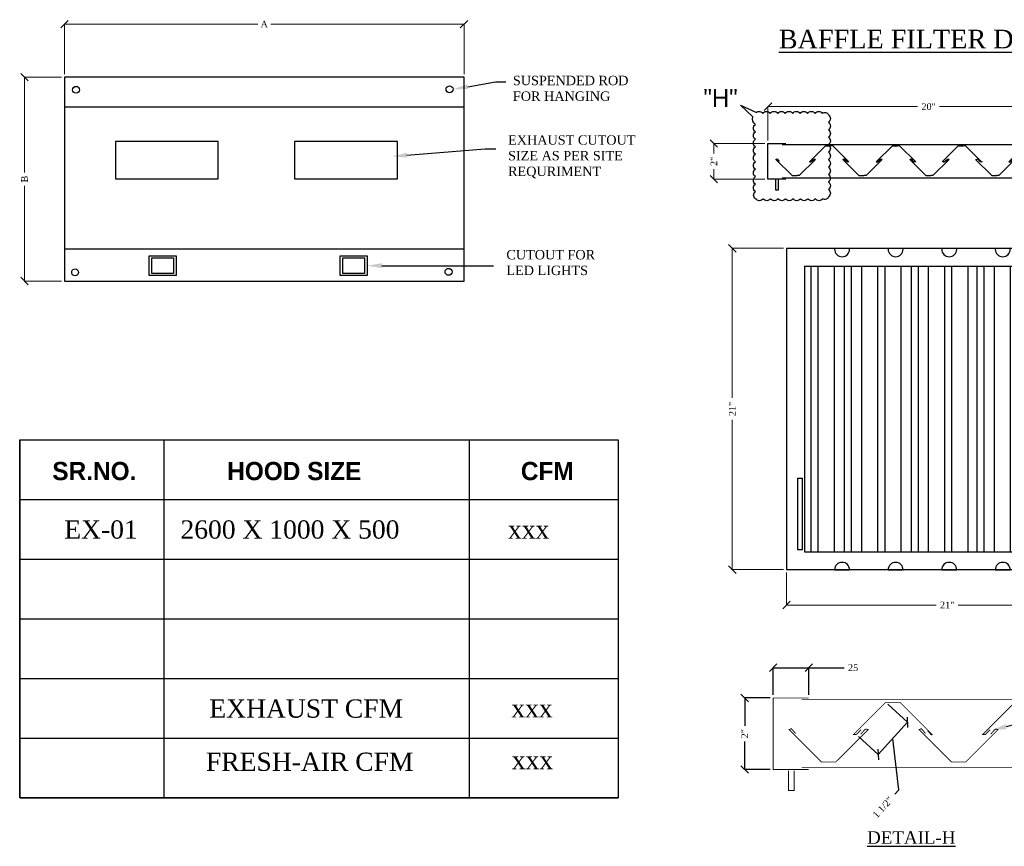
# Model space of a CAD drawing. Header units: millimetres. Extents: x 297264 to 416219, y -77299 to -23696.
# Tile 123 of 256: x 346469 to 353727, y -60080 to -53988. Entities that reach past the tile are written whole.
import ezdxf
from ezdxf import colors
from ezdxf.entities.mleader import LeaderData, LeaderLine
from ezdxf.math import Vec2, Vec3

# ---------------------------------------------------------------- set-up
doc = ezdxf.new("R2010")
doc.units = ezdxf.units.MM
doc.header["$LTSCALE"] = 2.5
doc.layers.add('CKD-Dimensions', color=7, linetype='Continuous', lineweight=0)
doc.layers.add('L10', color=7, linetype='Continuous', lineweight=30)
doc.layers.add('L8', color=1, linetype='Continuous')
doc.styles.add('CKD_Dimension Text', font='BOOKOSI.TTF')
doc.styles.get("Standard").update_dxf_attribs({"font": 'GOTHIC.TTF'})
doc.dimstyles.new('CKD-Dimensions', dxfattribs={"dimtxt": 45, "dimasz": 50, "dimexe": 0, "dimexo": 20, "dimgap": 20, "dimtad": 0, "dimdec": 0, "dimzin": 4, "dimdsep": 46, "dimtxsty": 'CKD_Dimension Text', "dimblk": 'OBLIQUE', "dimcen": 12, "dimclrd": 150, "dimclre": 150, "dimclrt": 7, "dimadec": 0, "dimazin": 2, "dimtfac": 1, "dimtdec": 0, "dimtofl": 0, "dimtmove": 1, "dimatfit": 2, "dimfxl": 1, "dimtfillclr": 7, "dimtolj": 1, "dimtzin": 0, "dimlwd": -1, "dimlwe": -1, "dimarcsym": 0})

# ---------------------------------------------------------------- blocks, each defined once
blk = doc.blocks.new('_Oblique')
at = {"color": 0, "linetype": 'ByBlock', "lineweight": -2}
blk.add_line((-0.5, -0.5), (0.5, 0.5), dxfattribs=at)
blk = doc.blocks.new('*D691')
at = {"layer": 'CKD-Dimensions', "color": 150, "ltscale": 4}
for p, q in [((-1871464.5, -1867939.4), (-1871464.5, -1867604)), ((-1871464.5, -1867604), (-1870169.1, -1867604)), ((-1868787, -1867604), (-1870082.3, -1867604)), ((-1868787, -1867939.4), (-1868787, -1867604))]:
    blk.add_line(p, q, dxfattribs=at)
at = {"layer": 'Defpoints', "color": 0}
for p in [(-1871464.5, -1867604), (-1871464.5, -1867959.4), (-1868787, -1867959.4)]:
    blk.add_point(p, dxfattribs=at)
at = {"layer": 'CKD-Dimensions', "color": 150, "linetype": 'ByBlock', "xscale": 50, "yscale": 50, "zscale": 50, "rotation": 180}
blk.add_blockref('_Oblique', (-1871464.5, -1867604), dxfattribs=at)
at = {"layer": 'CKD-Dimensions', "color": 150, "linetype": 'ByBlock', "xscale": 50, "yscale": 50, "zscale": 50}
blk.add_blockref('_Oblique', (-1868787, -1867604), dxfattribs=at)
at = {"layer": 'CKD-Dimensions', "color": 7, "insert": (-1870125.7, -1867604), "char_height": 45, "attachment_point": 5, "style": 'CKD_Dimension Text'}
blk.add_mtext('\\A1;A', dxfattribs=at)
blk = doc.blocks.new('*D692')
at = {"layer": 'CKD-Dimensions', "color": 150, "ltscale": 4}
for p, q in [((-1871484.5, -1867959.4), (-1871732, -1867959.4)), ((-1871732, -1867959.4), (-1871732, -1868598)), ((-1871732, -1869325.4), (-1871732, -1868686.9)), ((-1871484.5, -1869325.4), (-1871732, -1869325.4))]:
    blk.add_line(p, q, dxfattribs=at)
at = {"layer": 'Defpoints', "color": 0}
for p in [(-1871732, -1867959.4), (-1871464.5, -1867959.4), (-1871464.5, -1869325.4)]:
    blk.add_point(p, dxfattribs=at)
at = {"layer": 'CKD-Dimensions', "color": 150, "linetype": 'ByBlock', "xscale": 50, "yscale": 50, "zscale": 50}
for p, rotation in [((-1871732, -1867959.4), 90), ((-1871732, -1869325.4), 270)]:
    blk.add_blockref('_Oblique', p, dxfattribs=dict(at, rotation=rotation))
at = {"layer": 'CKD-Dimensions', "color": 7, "insert": (-1871732, -1868642.4), "char_height": 45, "attachment_point": 5, "rotation": 90, "style": 'CKD_Dimension Text'}
blk.add_mtext('\\A1;B', dxfattribs=at)
blk = doc.blocks.new('*D694')
at = {"layer": 'CKD-Dimensions', "color": 150, "ltscale": 4}
for p, q in [((-1870553.4, -1878020.9), (-1870553.4, -1878237.8)), ((-1868400.3, -1878020.9), (-1868400.3, -1878237.8)), ((-1870553.4, -1878237.8), (-1869550.3, -1878237.8)), ((-1868400.3, -1878237.8), (-1869403.4, -1878237.8))]:
    blk.add_line(p, q, dxfattribs=at)
at = {"layer": 'Defpoints', "color": 0}
for p in [(-1870553.4, -1878000.9), (-1868400.3, -1878000.9), (-1868400.3, -1878237.8)]:
    blk.add_point(p, dxfattribs=at)
at = {"layer": 'CKD-Dimensions', "color": 150, "linetype": 'ByBlock', "xscale": 50, "yscale": 50, "zscale": 50, "rotation": 180}
blk.add_blockref('_Oblique', (-1870553.4, -1878237.8), dxfattribs=at)
at = {"layer": 'CKD-Dimensions', "color": 150, "linetype": 'ByBlock', "xscale": 50, "yscale": 50, "zscale": 50}
blk.add_blockref('_Oblique', (-1868400.3, -1878237.8), dxfattribs=at)
at = {"layer": 'CKD-Dimensions', "color": 7, "insert": (-1869476.9, -1878237.8), "char_height": 45, "attachment_point": 5, "style": 'CKD_Dimension Text'}
blk.add_mtext('\\A1;21"', dxfattribs=at)
blk = doc.blocks.new('*D695')
at = {"layer": 'CKD-Dimensions', "color": 150, "ltscale": 4}
for p, q in [((-1870677.9, -1875125.9), (-1870677.9, -1874898.7)), ((-1870677.9, -1874898.7), (-1869674.8, -1874898.7)), ((-1868524.8, -1874898.7), (-1869527.9, -1874898.7)), ((-1868524.8, -1875125.9), (-1868524.8, -1874898.7))]:
    blk.add_line(p, q, dxfattribs=at)
at = {"layer": 'Defpoints', "color": 0}
for p in [(-1868524.8, -1874898.7), (-1870677.9, -1875145.9), (-1868524.8, -1875145.9)]:
    blk.add_point(p, dxfattribs=at)
at = {"layer": 'CKD-Dimensions', "color": 150, "linetype": 'ByBlock', "xscale": 50, "yscale": 50, "zscale": 50, "rotation": 180}
blk.add_blockref('_Oblique', (-1870677.9, -1874898.7), dxfattribs=at)
at = {"layer": 'CKD-Dimensions', "color": 150, "linetype": 'ByBlock', "xscale": 50, "yscale": 50, "zscale": 50}
blk.add_blockref('_Oblique', (-1868524.8, -1874898.7), dxfattribs=at)
at = {"layer": 'CKD-Dimensions', "color": 7, "insert": (-1869601.4, -1874898.7), "char_height": 45, "attachment_point": 5, "style": 'CKD_Dimension Text'}
blk.add_mtext('\\A1;20"', dxfattribs=at)
blk = doc.blocks.new('*D696')
at = {"layer": 'Defpoints', "color": 0}
for p in [(-1869888.7, -1878889.6), (-1870085.6, -1879104.6), (-1869939.1, -1879238.7)]:
    blk.add_point(p, dxfattribs=at)
at = {"layer": 'L8', "color": 150, "ltscale": 4}
for p, q in [((-1869873.9, -1878903.1), (-1869742.2, -1879023.7)), ((-1869742.2, -1879023.7), (-1869939.1, -1879238.7)), ((-1870070.8, -1879118.1), (-1869939.1, -1879238.7)), ((-1869800.1, -1879475.5), (-1869840.7, -1879131.2)), ((-1869827.1, -1879505), (-1869800.1, -1879475.5))]:
    blk.add_line(p, q, dxfattribs=at)
at = {"layer": 'L8', "color": 150, "linetype": 'ByBlock', "xscale": 50, "yscale": 50, "zscale": 50}
for p, rotation in [((-1869742.2, -1879023.7), 47.52557451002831), ((-1869939.1, -1879238.7), 227.5255745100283)]:
    blk.add_blockref('_Oblique', p, dxfattribs=dict(at, rotation=rotation))
at = {"layer": 'L8', "color": 7, "insert": (-1869908.2, -1879593.5), "char_height": 45, "attachment_point": 5, "rotation": 47.52557, "style": 'CKD_Dimension Text'}
blk.add_mtext('\\A1;1 1/2"', dxfattribs=at)
blk = doc.blocks.new('*D697')
at = {"layer": 'CKD-Dimensions', "color": 150, "ltscale": 4}
for p, q in [((-1870573.4, -1875847.7), (-1870916.7, -1875847.7)), ((-1870916.7, -1875847.7), (-1870916.7, -1876850.8)), ((-1870916.7, -1878000.9), (-1870916.7, -1876997.8)), ((-1870573.4, -1878000.9), (-1870916.7, -1878000.9))]:
    blk.add_line(p, q, dxfattribs=at)
at = {"layer": 'Defpoints', "color": 0}
for p in [(-1870553.4, -1875847.7), (-1870916.7, -1878000.9), (-1870553.4, -1878000.9)]:
    blk.add_point(p, dxfattribs=at)
at = {"layer": 'CKD-Dimensions', "color": 150, "linetype": 'ByBlock', "xscale": 50, "yscale": 50, "zscale": 50}
for p, rotation in [((-1870916.7, -1875847.7), 90), ((-1870916.7, -1878000.9), 270)]:
    blk.add_blockref('_Oblique', p, dxfattribs=dict(at, rotation=rotation))
at = {"layer": 'CKD-Dimensions', "color": 7, "insert": (-1870916.7, -1876924.3), "char_height": 45, "attachment_point": 5, "rotation": 90, "style": 'CKD_Dimension Text'}
blk.add_mtext('\\A1;21"', dxfattribs=at)
blk = doc.blocks.new('*D698')
at = {"layer": 'Defpoints', "color": 0}
for p in [(-1870404.2, -1878657.7), (-1870643.4, -1878860.7), (-1870404.2, -1878860.7)]:
    blk.add_point(p, dxfattribs=at)
at = {"layer": 'L8', "color": 150, "ltscale": 4}
for p, q in [((-1870643.4, -1878840.7), (-1870643.4, -1878657.7)), ((-1870643.4, -1878657.7), (-1870404.2, -1878657.7)), ((-1870404.2, -1878840.7), (-1870404.2, -1878657.7)), ((-1870404.2, -1878657.7), (-1870168.2, -1878657.7))]:
    blk.add_line(p, q, dxfattribs=at)
at = {"layer": 'L8', "color": 150, "linetype": 'ByBlock', "xscale": 50, "yscale": 50, "zscale": 50, "rotation": 180}
blk.add_blockref('_Oblique', (-1870643.4, -1878657.7), dxfattribs=at)
at = {"layer": 'L8', "color": 150, "linetype": 'ByBlock', "xscale": 50, "yscale": 50, "zscale": 50}
blk.add_blockref('_Oblique', (-1870404.2, -1878657.7), dxfattribs=at)
at = {"layer": 'L8', "color": 7, "insert": (-1870107.2, -1878657.7), "char_height": 45, "attachment_point": 5, "style": 'CKD_Dimension Text'}
blk.add_mtext('\\A1;25', dxfattribs=at)
blk = doc.blocks.new('*D699')
at = {"layer": 'Defpoints', "color": 0}
for p in [(-1870643.4, -1878860.7), (-1870833.6, -1879339.2), (-1870643.4, -1879339.2)]:
    blk.add_point(p, dxfattribs=at)
at = {"layer": 'L8', "color": 150, "ltscale": 4}
for p, q in [((-1870663.4, -1878860.7), (-1870833.6, -1878860.7)), ((-1870833.6, -1878860.7), (-1870833.6, -1879047)), ((-1870833.6, -1879339.2), (-1870833.6, -1879153)), ((-1870663.4, -1879339.2), (-1870833.6, -1879339.2))]:
    blk.add_line(p, q, dxfattribs=at)
at = {"layer": 'L8', "color": 150, "linetype": 'ByBlock', "xscale": 50, "yscale": 50, "zscale": 50}
for p, rotation in [((-1870833.6, -1878860.7), 90), ((-1870833.6, -1879339.2), 270)]:
    blk.add_blockref('_Oblique', p, dxfattribs=dict(at, rotation=rotation))
at = {"layer": 'L8', "color": 7, "insert": (-1870833.6, -1879100), "char_height": 45, "attachment_point": 5, "rotation": 90, "style": 'CKD_Dimension Text'}
blk.add_mtext('\\A1;2"', dxfattribs=at)
blk = doc.blocks.new('*D700')
at = {"layer": 'CKD-Dimensions', "color": 150, "ltscale": 4}
for p, q in [((-1870697.9, -1875145.9), (-1871040, -1875145.9)), ((-1871040, -1875145.9), (-1871040, -1875212.6)), ((-1871040, -1875385.2), (-1871040, -1875318.6)), ((-1870697.9, -1875385.2), (-1871040, -1875385.2))]:
    blk.add_line(p, q, dxfattribs=at)
at = {"layer": 'Defpoints', "color": 0}
for p in [(-1870677.9, -1875145.9), (-1871040, -1875385.2), (-1870677.9, -1875385.2)]:
    blk.add_point(p, dxfattribs=at)
at = {"layer": 'CKD-Dimensions', "color": 150, "linetype": 'ByBlock', "xscale": 50, "yscale": 50, "zscale": 50}
for p, rotation in [((-1871040, -1875145.9), 90), ((-1871040, -1875385.2), 270)]:
    blk.add_blockref('_Oblique', p, dxfattribs=dict(at, rotation=rotation))
at = {"layer": 'CKD-Dimensions', "color": 7, "insert": (-1871040, -1875265.6), "char_height": 45, "attachment_point": 5, "rotation": 90, "style": 'CKD_Dimension Text'}
blk.add_mtext('\\A1;2"', dxfattribs=at)
blk = doc.blocks.new('AS')
at = {"layer": 'L8', "color": 1, "lineweight": -2}
blk.add_line((-1871464.5, -1867959.4), (-1871464.5, -1869110.4), dxfattribs=at)
at = {"layer": 'L8', "color": 1, "lineweight": -3}
for points in [[(-1868787, -1867959.4), (-1871464.5, -1867959.4), (-1871464.5, -1869325.4), (-1868787, -1869325.4)], [(-1868787, -1867959.4), (-1871464.5, -1867959.4), (-1871464.5, -1869325.4), (-1868787, -1869325.4)], [(-1871464.5, -1869110.4), (-1868787, -1869110.4), (-1868787, -1868161), (-1871464.5, -1868161)], [(-1871122.4, -1868641.5), (-1870433.8, -1868641.5), (-1870433.8, -1868389.5), (-1871122.4, -1868389.5)], [(-1869922.1, -1868641.5), (-1869233.5, -1868641.5), (-1869233.5, -1868389.5), (-1869922.1, -1868389.5)]]:
    blk.add_lwpolyline(points, close=True, dxfattribs=at)
at = {"layer": 'L8', "color": 1, "lineweight": -2}
for points in [[(-1870897.7, -1869157.6), (-1870716.4, -1869157.6), (-1870716.4, -1869287.5), (-1870897.7, -1869287.5)], [(-1870879.8, -1869169.4), (-1870733.3, -1869169.4), (-1870733.3, -1869275.2), (-1870879.8, -1869275.2)], [(-1869618, -1869157.6), (-1869436.7, -1869157.6), (-1869436.7, -1869287.5), (-1869618, -1869287.5)], [(-1869600.1, -1869169.4), (-1869453.6, -1869169.4), (-1869453.6, -1869275.2), (-1869600.1, -1869275.2)]]:
    blk.add_lwpolyline(points, close=True, dxfattribs=at)
at = {"layer": 'L8', "color": 1, "lineweight": -3}
for centre, radius in [((-1871386.9, -1868044), 22.6), ((-1868884.2, -1868040.6), 23.4), ((-1871393.5, -1869267.2), 22.6), ((-1868890.8, -1869263.8), 23.4)]:
    blk.add_circle(centre, radius, dxfattribs=at)
at = {"layer": 'L8', "char_height": 63, "attachment_point": 7, "style": 'CKD_Dimension Text'}
for s, insert, width in [('{\\C0;SUSPENDED ROD \\PFOR HANGING}', (-1868459.7, -1868119.2), 892.06), ('{\\C0;EXHAUST CUTOUT SIZE AS PER SITE REQURIMENT }', (-1868491.9, -1868637.6), 892.06), ('{\\C0;CUTOUT FOR LED LIGHTS }', (-1868503.4, -1869286.4), 654.49)]:
    blk.add_mtext(s, dxfattribs=dict(at, insert=insert, width=width))
at = {"layer": 'CKD-Dimensions', "color": 6, "ltscale": 4}
dim = blk.add_linear_dim(base=(-1871464.5, -1867604), p1=(-1868787, -1867959.4), p2=(-1871464.5, -1867959.4), text='A', dimstyle='CKD-Dimensions', override={"dimpost": '\\X'}, dxfattribs=at)
dim.commit()
dim.dimension.update_dxf_attribs({"geometry": '*D691', "text_midpoint": (-1870125.7, -1867604)})
dim = blk.add_linear_dim(base=(-1871732, -1867959.4), p1=(-1871464.5, -1869325.4), p2=(-1871464.5, -1867959.4), angle=90, text='B', dimstyle='CKD-Dimensions', override={"dimpost": '\\X'}, dxfattribs=at)
dim.commit()
dim.dimension.update_dxf_attribs({"geometry": '*D692', "text_midpoint": (-1871732, -1868642.4)})
at = {"layer": 'L8', "color": 7, "ltscale": 4}
ml = blk.add_multileader_mtext('Standard', dxfattribs=at)
ml.set_content('', color=7)
ml.set_leader_properties(color=256)
ml.build(insert=Vec2(0, 0))
ml.multileader.update_dxf_attribs({"text_left_attachment_type": 2, "text_right_attachment_type": 2, "dogleg_length": 70, "arrow_head_size": 100})
ctx = ml.context
ctx.base_point, ctx.char_height, ctx.arrow_head_size, ctx.landing_gap_size, ctx.plane_origin = Vec3(-1868507, -1867990.6), 100, 100, 30, Vec3(-1868860.8, -1868040.6)
ctx.left_attachment, ctx.right_attachment = 2, 2
notes = []
notes.append((ctx, [(0, (1, 1, 0), (-1868577, -1867990.6), (1, 0), 70, [(0, [(-1868860.8, -1868040.6)], 0, [])])]))
ctx.mtext.insert, ctx.mtext.flow_direction = Vec3(-1868477, -1867990.6), 5
ml = blk.add_multileader_mtext('Standard', dxfattribs=at)
ml.set_content('', color=7)
ml.set_leader_properties(color=256)
ml.build(insert=Vec2(0, 0))
ml.multileader.update_dxf_attribs({"text_left_attachment_type": 2, "text_right_attachment_type": 2, "dogleg_length": 70, "arrow_head_size": 100})
ctx = ml.context
ctx.base_point, ctx.char_height, ctx.arrow_head_size, ctx.landing_gap_size, ctx.plane_origin = Vec3(-1868574.5, -1868440.4), 100, 100, 30, Vec3(-1869269.4, -1868490.4)
ctx.left_attachment, ctx.right_attachment = 2, 2
notes.append((ctx, [(0, (1, 1, 0), (-1868644.5, -1868440.4), (1, 0), 70, [(0, [(-1869269.4, -1868490.4)], 0, [])])]))
ctx.mtext.insert, ctx.mtext.flow_direction = Vec3(-1868544.5, -1868440.4), 5
ml = blk.add_multileader_mtext('Standard', dxfattribs=at)
ml.set_content('', color=7)
ml.set_leader_properties(color=256)
ml.build(insert=Vec2(0, 0))
ml.multileader.update_dxf_attribs({"text_left_attachment_type": 2, "text_right_attachment_type": 2, "dogleg_length": 70, "arrow_head_size": 100})
ctx = ml.context
ctx.base_point, ctx.char_height, ctx.arrow_head_size, ctx.landing_gap_size, ctx.plane_origin = Vec3(-1868589.2, -1869222.6), 100, 100, 30, Vec3(-1869436.7, -1869222.6)
ctx.left_attachment, ctx.right_attachment = 2, 2
notes.append((ctx, [(0, (1, 1, 0), (-1868659.2, -1869222.6), (1, 0), 70, [(0, [(-1869436.7, -1869222.6)], 0, [])])]))
ctx.mtext.insert, ctx.mtext.flow_direction = Vec3(-1868559.2, -1869222.6), 5
for ctx, leaders in notes:
    for number, flags, end, landing, length, lines in leaders:
        leader = LeaderData()
        leader.index, (leader.has_last_leader_line, leader.has_dogleg_vector, leader.attachment_direction) = number, flags
        leader.last_leader_point, leader.dogleg_vector, leader.dogleg_length = Vec3(end), Vec3(landing), length
        for number, points, colour, breaks in lines:
            line = LeaderLine()
            line.index, line.vertices, line.color, line.breaks = number, Vec3.list(points), colors.encode_raw_color(colour), breaks
            leader.lines.append(line)
        ctx.leaders.append(leader)
blk = doc.blocks.new('F')
at = {"layer": 'L8', "color": 3}
for p, q in [((-1870677.9, -1875385.2), (-1870677.9, -1875145.9)), ((-1870677.9, -1875145.9), (-1870558.3, -1875145.9)), ((-1870582.2, -1875151.5), (-1868620.5, -1875151.5)), ((-1870400.1, -1875268.6), (-1870291.8, -1875160.4)), ((-1870291.8, -1875160.4), (-1870258.3, -1875160.4)), ((-1870244.1, -1875160.4), (-1870258.3, -1875160.4)), ((-1870135.8, -1875268.6), (-1870244.1, -1875160.4)), ((-1869952.1, -1875268.6), (-1869843.8, -1875160.4)), ((-1869843.8, -1875160.4), (-1869810.3, -1875160.4)), ((-1869796.1, -1875160.4), (-1869810.3, -1875160.4)), ((-1869687.8, -1875268.6), (-1869796.1, -1875160.4)), ((-1869511.1, -1875268.6), (-1869402.8, -1875160.4)), ((-1869402.8, -1875160.4), (-1869369.3, -1875160.4)), ((-1869355.1, -1875160.4), (-1869369.3, -1875160.4)), ((-1869246.8, -1875268.6), (-1869355.1, -1875160.4)), ((-1869063, -1875268.6), (-1868954.8, -1875160.4)), ((-1868954.8, -1875160.4), (-1868921.3, -1875160.4)), ((-1868907, -1875160.4), (-1868921.3, -1875160.4)), ((-1868798.8, -1875268.6), (-1868907, -1875160.4)), ((-1868644.4, -1875145.9), (-1868524.8, -1875145.9)), ((-1868524.8, -1875145.9), (-1868524.8, -1875385.2)), ((-1870624.1, -1875252.1), (-1870616.9, -1875248.5)), ((-1870624.1, -1875252.1), (-1870515.9, -1875360.3)), ((-1870616.9, -1875248.5), (-1870602.3, -1875265.5)), ((-1870359.9, -1875252.1), (-1870468.1, -1875360.3)), ((-1870400.1, -1875268.6), (-1870390.3, -1875267.9)), ((-1870390.3, -1875267.9), (-1870374.5, -1875252.2)), ((-1870368.5, -1875249.7), (-1870384.4, -1875267)), ((-1870359.9, -1875252.1), (-1870368.5, -1875249.7)), ((-1870368.5, -1875249.7), (-1870359.9, -1875252.1)), ((-1870176.1, -1875252.1), (-1870168.8, -1875248.5)), ((-1870176.1, -1875252.1), (-1870067.8, -1875360.3)), ((-1870168.8, -1875248.5), (-1870154.3, -1875265.5)), ((-1870145.5, -1875271.5), (-1870166.1, -1875248.5)), ((-1870135.8, -1875268.6), (-1870145.5, -1875271.5)), ((-1869911.8, -1875252.1), (-1870020.1, -1875360.3)), ((-1869952.1, -1875268.6), (-1869942.2, -1875267.9)), ((-1869942.2, -1875267.9), (-1869926.5, -1875252.2)), ((-1869920.4, -1875249.7), (-1869936.4, -1875267)), ((-1869911.8, -1875252.1), (-1869920.4, -1875249.7)), ((-1869920.4, -1875249.7), (-1869911.8, -1875252.1)), ((-1869728, -1875252.1), (-1869720.8, -1875248.5)), ((-1869728, -1875252.1), (-1869619.8, -1875360.3)), ((-1869720.8, -1875248.5), (-1869706.3, -1875265.5)), ((-1869697.5, -1875271.5), (-1869718.1, -1875248.5)), ((-1869687.8, -1875268.6), (-1869697.5, -1875271.5)), ((-1869463.8, -1875252.1), (-1869572, -1875360.3)), ((-1869504, -1875268.6), (-1869494.2, -1875267.9)), ((-1869494.2, -1875267.9), (-1869478.4, -1875252.2)), ((-1869472.4, -1875249.7), (-1869488.3, -1875267)), ((-1869463.8, -1875252.1), (-1869472.4, -1875249.7)), ((-1869472.4, -1875249.7), (-1869463.8, -1875252.1)), ((-1869287.1, -1875252.1), (-1869178.8, -1875360.3)), ((-1869280, -1875252.1), (-1869272.8, -1875248.5)), ((-1869272.8, -1875248.5), (-1869258.2, -1875265.5)), ((-1869249.4, -1875271.5), (-1869270, -1875248.5)), ((-1869239.8, -1875268.6), (-1869249.4, -1875271.5)), ((-1869022.8, -1875252.1), (-1869131.1, -1875360.3)), ((-1869063, -1875268.6), (-1869053.2, -1875267.9)), ((-1869053.2, -1875267.9), (-1869037.5, -1875252.2)), ((-1869031.4, -1875249.7), (-1869047.3, -1875267)), ((-1869031.4, -1875249.7), (-1869022.8, -1875252.1)), ((-1869022.8, -1875252.1), (-1869031.4, -1875249.7)), ((-1868839, -1875252.1), (-1868831.8, -1875248.5)), ((-1868839, -1875252.1), (-1868730.8, -1875360.3)), ((-1868831.8, -1875248.5), (-1868817.2, -1875265.5)), ((-1868808.4, -1875271.5), (-1868829, -1875248.5)), ((-1868798.8, -1875268.6), (-1868808.4, -1875271.5)), ((-1868574.8, -1875252.1), (-1868683, -1875360.3)), ((-1868583.4, -1875249.7), (-1868599.3, -1875267)), ((-1868574.8, -1875252.1), (-1868583.4, -1875249.7)), ((-1868583.4, -1875249.7), (-1868574.8, -1875252.1)), ((-1870515.9, -1875360.3), (-1870482.4, -1875360.3)), ((-1870468.1, -1875360.3), (-1870482.4, -1875360.3)), ((-1870067.8, -1875360.3), (-1870034.3, -1875360.3)), ((-1870020.1, -1875360.3), (-1870034.3, -1875360.3)), ((-1869619.8, -1875360.3), (-1869586.3, -1875360.3)), ((-1869572, -1875360.3), (-1869586.3, -1875360.3)), ((-1869178.8, -1875360.3), (-1869145.3, -1875360.3)), ((-1869131.1, -1875360.3), (-1869145.3, -1875360.3)), ((-1868730.8, -1875360.3), (-1868697.3, -1875360.3)), ((-1868683, -1875360.3), (-1868697.3, -1875360.3)), ((-1870558.3, -1875385.2), (-1870677.9, -1875385.2)), ((-1870626.5, -1875389), (-1870626.5, -1875456)), ((-1870607.3, -1875456), (-1870607.3, -1875389)), ((-1868620.5, -1875378.2), (-1870582.2, -1875378.2)), ((-1868524.8, -1875385.2), (-1868644.4, -1875385.2)), ((-1868613.4, -1875389), (-1868613.4, -1875456)), ((-1868594.2, -1875456), (-1868594.2, -1875389)), ((-1870626.5, -1875456), (-1870607.3, -1875456)), ((-1868613.4, -1875456), (-1868594.2, -1875456)), ((-1870553.4, -1875847.7), (-1868400.3, -1875847.7)), ((-1870553.4, -1875847.7), (-1870553.4, -1878000.9)), ((-1868400.3, -1875847.7), (-1868400.3, -1878000.9)), ((-1870433.8, -1875967.4), (-1868519.9, -1875967.4)), ((-1870433.8, -1875967.4), (-1870433.8, -1877881.3)), ((-1870391.3, -1875967.4), (-1870391.3, -1877881.3)), ((-1870343.6, -1875967.4), (-1870343.6, -1877881.3)), ((-1870235.3, -1875967.4), (-1870235.3, -1877881.3)), ((-1870167.3, -1875967.4), (-1870167.3, -1877881.3)), ((-1870119.6, -1875967.4), (-1870119.6, -1877881.3)), ((-1870051.6, -1875967.4), (-1870051.6, -1877881.3)), ((-1869943.3, -1875967.4), (-1869943.3, -1877881.3)), ((-1869895.6, -1875967.4), (-1869895.6, -1877881.3)), ((-1869787.3, -1875967.4), (-1869787.3, -1877881.3)), ((-1869719.3, -1875967.4), (-1869719.3, -1877881.3)), ((-1869671.6, -1875967.4), (-1869671.6, -1877881.3)), ((-1869603.5, -1875967.4), (-1869603.5, -1877881.3)), ((-1869495.3, -1875967.4), (-1869495.3, -1877881.3)), ((-1869447.5, -1875967.4), (-1869447.5, -1877881.3)), ((-1869339.3, -1875967.4), (-1869339.3, -1877881.3)), ((-1869278.3, -1875967.4), (-1869278.3, -1877881.3)), ((-1869230.6, -1875967.4), (-1869230.6, -1877881.3)), ((-1869162.6, -1875967.4), (-1869162.6, -1877881.3)), ((-1869054.3, -1875967.4), (-1869054.3, -1877881.3)), ((-1869006.6, -1875967.4), (-1869006.6, -1877881.3)), ((-1868898.3, -1875967.4), (-1868898.3, -1877881.3)), ((-1868830.3, -1875967.4), (-1868830.3, -1877881.3)), ((-1868782.5, -1875967.4), (-1868782.5, -1877881.3)), ((-1868714.5, -1875967.4), (-1868714.5, -1877881.3)), ((-1868606.3, -1875967.4), (-1868606.3, -1877881.3)), ((-1868558.9, -1875967.4), (-1868558.9, -1877881.3)), ((-1868519.9, -1875967.4), (-1868519.9, -1877881.3)), ((-1868507.6, -1876010.3), (-1868507.6, -1876488.8)), ((-1868507.6, -1876010.3), (-1868474.7, -1876010.3)), ((-1868474.7, -1876488.8), (-1868474.7, -1876010.3)), ((-1868507.6, -1876488.8), (-1868474.7, -1876488.8)), ((-1870479.6, -1877387.3), (-1870479.6, -1877865.8)), ((-1870479.6, -1877387.3), (-1870446.7, -1877387.3)), ((-1870446.7, -1877865.8), (-1870446.7, -1877387.3)), ((-1870479.6, -1877865.8), (-1870446.7, -1877865.8)), ((-1870433.8, -1877881.3), (-1868519.9, -1877881.3)), ((-1870553.4, -1878000.9), (-1868400.3, -1878000.9)), ((-1870231.1, -1878002.2), (-1870131, -1878002.2)), ((-1869872.2, -1878002.2), (-1869772.1, -1878002.2)), ((-1869513.4, -1878002.2), (-1869413.3, -1878002.2)), ((-1869154.5, -1878002.2), (-1869054.4, -1878002.2)), ((-1868795.7, -1878002.2), (-1868695.5, -1878002.2)), ((-1868716.7, -1877961.3), (-1868316.5, -1878028.8)), ((-1868877.7, -1878755.4), (-1868863.8, -1879659.1))]:
    blk.add_line(p, q, dxfattribs=at)
at = {"layer": 'L8', "color": 6, "ltscale": 4}
blk.add_lwpolyline([(-1870779.4, -1874967.5), (-1870862.2, -1874887.8), (-1870755.7, -1874937)], dxfattribs=at)
blk.add_lwpolyline([(-1870755.7, -1874937, -0.426535), (-1870712.2, -1874943.8, -0.520567), (-1870662.2, -1874943.8, -0.520567), (-1870612.2, -1874943.8, -0.520567), (-1870562.2, -1874943.8, -0.520567), (-1870512.2, -1874943.8, -0.520567), (-1870462.2, -1874943.8, -0.520567), (-1870412.2, -1874943.8, -0.520567), (-1870362.2, -1874943.8, -0.520567), (-1870312.2, -1874943.8, -0.520567), (-1870272.2, -1874953.8, -0.520567), (-1870272.2, -1875003.8, -0.520567), (-1870272.2, -1875053.8, -0.520567), (-1870272.2, -1875103.8, -0.520567), (-1870272.2, -1875153.8, -0.520567), (-1870272.2, -1875203.8, -0.520567), (-1870272.2, -1875253.8, -0.520567), (-1870272.2, -1875303.8, -0.520567), (-1870272.2, -1875353.8, -0.520567), (-1870272.2, -1875403.8, -0.520567), (-1870272.2, -1875453.8, -0.520567), (-1870272.2, -1875503.8, -0.520567), (-1870310.2, -1875515.8, -0.520567), (-1870360.2, -1875515.8, -0.520567), (-1870410.2, -1875515.8, -0.520567), (-1870460.2, -1875515.8, -0.520567), (-1870510.2, -1875515.8, -0.520567), (-1870560.2, -1875515.8, -0.520567), (-1870610.2, -1875515.8, -0.520567), (-1870660.2, -1875515.8, -0.520567), (-1870710.2, -1875515.8, -0.520567), (-1870760.2, -1875515.8, -0.520567), (-1870762.2, -1875467.8, -0.520567), (-1870762.2, -1875417.8, -0.520567), (-1870762.2, -1875367.8, -0.520567), (-1870762.2, -1875317.8, -0.520567), (-1870762.2, -1875267.8, -0.520567), (-1870762.2, -1875217.8, -0.520567), (-1870762.2, -1875167.8, -0.520567), (-1870762.2, -1875117.8, -0.520567), (-1870762.2, -1875067.8, -0.520567), (-1870762.2, -1875017.8, -0.325126), (-1870779.4, -1874967.5, -0.325126)], format="xyb", dxfattribs=at)
at = {"layer": 'L8', "color": 3, "const_width": 5.98}
for points in [[(-1870404.2, -1879339.2), (-1870643.4, -1879339.2), (-1870643.4, -1878860.7), (-1870404.2, -1878860.7)], [(-1870452, -1878871.9), (-1868875.9, -1878871.9)], [(-1870054.1, -1879073.2), (-1870085.6, -1879104.6), (-1870105.2, -1879106.1), (-1869888.7, -1878889.6), (-1869821.7, -1878889.6), (-1869793.2, -1878889.6), (-1869576.7, -1879106.1), (-1869582.5, -1879107.8), (-1869608.9, -1879080.1)], [(-1869188.4, -1879073.2), (-1869219.9, -1879104.6), (-1869239.5, -1879106.1), (-1869023, -1878889.6), (-1868956, -1878889.6), (-1868927.5, -1878889.6), (-1868861.5, -1878955.6)], [(-1870492.2, -1879099.8), (-1870521.3, -1879065.9), (-1870535.8, -1879073), (-1870319.2, -1879289.5), (-1870252.2, -1879289.5)], [(-1870007.2, -1879073), (-1870024.4, -1879068.3), (-1870007.2, -1879073), (-1870223.8, -1879289.5), (-1870252.2, -1879289.5)], [(-1870024.4, -1879068.3), (-1870056.3, -1879102.9)], [(-1869136.3, -1879073), (-1869153.5, -1879068.3), (-1869136.3, -1879073), (-1869352.8, -1879289.5), (-1869381.3, -1879289.5), (-1869448.3, -1879289.5), (-1869664.8, -1879073), (-1869650.3, -1879065.9), (-1869621.3, -1879099.8)], [(-1869153.5, -1879068.3), (-1869185.4, -1879102.9)], [(-1868868.9, -1879325.2), (-1870452, -1879325.2)], [(-1870540.4, -1879346.9), (-1870540.4, -1879480.8), (-1870502.1, -1879480.8), (-1870502.1, -1879346.9)]]:
    blk.add_lwpolyline(points, dxfattribs=at)
at = {"layer": 'L8', "color": 3}
for centre, start, end in [((-1870181, -1875854.6), 180, 0), ((-1869822.2, -1875854.6), 180, 0), ((-1869463.3, -1875854.6), 180, 0), ((-1869104.5, -1875854.6), 180, 0), ((-1868745.6, -1875854.6), 180, 0), ((-1870181, -1878002.2), 0, 180), ((-1869822.2, -1878002.2), 0, 180), ((-1869463.3, -1878002.2), 0, 180), ((-1869104.5, -1878002.2), 0, 180), ((-1868745.6, -1878002.2), 0, 180)]:
    blk.add_arc(centre, 50.1, start, end, dxfattribs=at)
at = {"layer": 'L8', "color": 6, "ltscale": 4}
blk.add_text('"H"', height=119.62, dxfattribs=at).set_placement((-1871110.1, -1874900.2))
at = {"layer": 'L8', "color": 0, "ltscale": 4, "attachment_point": 1, "style": 'CKD_Dimension Text'}
for s, insert, char_height, width in [('{\\LBAFFLE FILTER DETAILS}', (-1870605.4, -1874383.5), 125, 2580.075), ('PROVIDE 3mm DISTANCE BETWEEN TWO STRIPS.', (-1868279, -1878792.6), 70, 1184.263)]:
    blk.add_mtext(s, dxfattribs=dict(at, insert=insert, char_height=char_height, width=width))
at = {"layer": 'L8', "insert": (-1870013.5, -1879753.6), "char_height": 84, "width": 348.749, "attachment_point": 1, "style": 'CKD_Dimension Text'}
blk.add_mtext('{\\L\\C6;DETAIL-H}', dxfattribs=at)
at = {"layer": 'CKD-Dimensions', "color": 6, "ltscale": 4}
for base, p1, p2, text, picture, middle in [((-1868524.8, -1874898.7), (-1870677.9, -1875145.9), (-1868524.8, -1875145.9), '20"', '*D695', (-1869601.4, -1874898.7)), ((-1868400.3, -1878237.8), (-1870553.4, -1878000.9), (-1868400.3, -1878000.9), '21"', '*D694', (-1869476.9, -1878237.8))]:
    dim = blk.add_linear_dim(base=base, p1=p1, p2=p2, text=text, dimstyle='CKD-Dimensions', override={"dimpost": '\\X'}, dxfattribs=at)
    dim.commit()
    dim.dimension.update_dxf_attribs({"geometry": picture, "text_midpoint": middle})
dim = blk.add_linear_dim(base=(-1871040, -1875385.2), p1=(-1870677.9, -1875145.9), p2=(-1870677.9, -1875385.2), angle=90, text='2"', dimstyle='CKD-Dimensions', override={"dimpost": '\\X'}, dxfattribs=at)
dim.commit()
dim.dimension.update_dxf_attribs({"geometry": '*D700', "text_midpoint": (-1871040, -1875265.6), "dimtype": 128})
dim = blk.add_linear_dim(base=(-1870916.7, -1878000.9), p1=(-1870553.4, -1875847.7), p2=(-1870553.4, -1878000.9), angle=90, text='21"', dimstyle='CKD-Dimensions', override={"dimpost": '\\X'}, dxfattribs=at)
dim.commit()
dim.dimension.update_dxf_attribs({"geometry": '*D697', "text_midpoint": (-1870916.7, -1876924.3)})
at = {"layer": 'L8', "color": 6, "ltscale": 4}
dim = blk.add_linear_dim(base=(-1870404.2, -1878657.7), p1=(-1870643.4, -1878860.7), p2=(-1870404.2, -1878860.7), text='25', dimstyle='CKD-Dimensions', override={"dimpost": '\\X'}, dxfattribs=at)
dim.commit()
dim.dimension.update_dxf_attribs({"geometry": '*D698', "text_midpoint": (-1870107.2, -1878657.7), "dimtype": 128})
dim = blk.add_linear_dim(base=(-1870833.6, -1879339.2), p1=(-1870643.4, -1878860.7), p2=(-1870643.4, -1879339.2), angle=90, text='2"', dimstyle='CKD-Dimensions', override={"dimpost": '\\X'}, dxfattribs=at)
dim.commit()
dim.dimension.update_dxf_attribs({"geometry": '*D699', "text_midpoint": (-1870833.6, -1879100)})
dim = blk.add_linear_dim(base=(-1869939.1, -1879238.7), p1=(-1869888.7, -1878889.6), p2=(-1870085.6, -1879104.6), angle=227.52557, text='1 1/2"', dimstyle='CKD-Dimensions', override={"dimpost": '\\X'}, dxfattribs=at)
dim.commit()
dim.dimension.update_dxf_attribs({"geometry": '*D696', "text_midpoint": (-1869840.7, -1879519.8), "dimtype": 129})
at = {"layer": 'CKD-Dimensions', "color": 6, "ltscale": 4}
ml = blk.add_multileader_mtext('Standard', dxfattribs=at)
ml.set_content('FRAME', color=7)
ml.set_leader_properties(color=152)
ml.build(insert=Vec2(0, 0))
ml.multileader.update_dxf_attribs({"text_left_attachment_type": 2, "text_right_attachment_type": 2, "dogleg_length": 70, "arrow_head_size": 100})
ctx = ml.context
ctx.base_point, ctx.char_height, ctx.arrow_head_size, ctx.landing_gap_size, ctx.plane_origin = Vec3(-1867941.2, -1875465.5), 100, 100, 30, Vec3(-1868467.1, -1875907.1)
ctx.left_attachment, ctx.right_attachment = 2, 2
notes = []
notes.append((ctx, [(0, (1, 1, 0), (-1868011.2, -1875465.5), (1, 0), 70, [(1, [(-1868467.1, -1875907.1), (-1868524.8, -1875265.6)], 0, [])])]))
ctx.mtext.insert, ctx.mtext.flow_direction = Vec3(-1867911.2, -1875415.5), 5
at = {"layer": 'L8', "color": 6, "ltscale": 4}
ml = blk.add_multileader_mtext('Standard', dxfattribs=at)
ml.set_content('', color=7)
ml.set_leader_properties(color=152)
ml.build(insert=Vec2(0, 0))
ml.multileader.update_dxf_attribs({"text_left_attachment_type": 2, "text_right_attachment_type": 2, "dogleg_length": 70, "arrow_head_size": 100})
ctx = ml.context
ctx.base_point, ctx.char_height, ctx.arrow_head_size, ctx.landing_gap_size, ctx.plane_origin = Vec3(-1868350.1, -1878878.3), 100, 100, 30, Vec3(-1869179.2, -1879078.1)
ctx.left_attachment, ctx.right_attachment = 2, 2
notes.append((ctx, [(0, (1, 1, 0), (-1868420.1, -1878878.3), (1, 0), 70, [(0, [(-1869179.2, -1879078.1)], 0, [])])]))
ctx.mtext.insert, ctx.mtext.flow_direction = Vec3(-1868320.1, -1878878.3), 5
for ctx, leaders in notes:
    for number, flags, end, landing, length, lines in leaders:
        leader = LeaderData()
        leader.index, (leader.has_last_leader_line, leader.has_dogleg_vector, leader.attachment_direction) = number, flags
        leader.last_leader_point, leader.dogleg_vector, leader.dogleg_length = Vec3(end), Vec3(landing), length
        for number, points, colour, breaks in lines:
            line = LeaderLine()
            line.index, line.vertices, line.color, line.breaks = number, Vec3.list(points), colors.encode_raw_color(colour), breaks
            leader.lines.append(line)
        ctx.leaders.append(leader)

msp = doc.modelspace()

# ---------------------------------------------------------------- linework, layer by layer
at = {"layer": 'L10'}
for p, q in [((346469.2, -57084), (347532, -57084)), ((346472.6, -59722.3), (346472.6, -57084)), ((347532, -57084), (347532, -58842.9)), ((347532, -57084), (347532, -59722.3)), ((347532, -57084), (350881.2, -57084)), ((349782.7, -57084), (349782.7, -59722.3)), ((346469.2, -57523.7), (347532, -57523.7)), ((347532, -57523.7), (350881.2, -57523.7)), ((346472.6, -57963.5), (350881.2, -57963.5)), ((346472.6, -58403.2), (350881.2, -58403.2)), ((346472.6, -58842.9), (350881.2, -58842.9)), ((346472.6, -59282.6), (350881.2, -59282.6)), ((346472.6, -59722.3), (350881.2, -59722.3))]:
    msp.add_line(p, q, dxfattribs=at)
msp.add_lwpolyline([(346469.2, -57084), (350881.2, -57084), (350881.2, -59722.3), (346469.2, -59722.3)], close=True, dxfattribs=at)

# ---------------------------------------------------------------- block references
at = {"ltscale": 4, "xscale": 1.1, "yscale": 1.1, "zscale": 1.1}
for name, p in [('AS', (2405410, 2000343.7)), ('F', (2409730.1, 2007759.6))]:
    msp.add_blockref(name, p, dxfattribs=at)

# ---------------------------------------------------------------- texts
at = {"layer": 'L10', "ltscale": 4, "char_height": 134.52, "attachment_point": 1, "style": 'CKD_Dimension Text'}
for s, insert, width in [('{\\fCentury Gothic|b1|i0|c0|p34;SR.NO.}', (346709.6, -57247.3), 530.833), ('{\\fCentury Gothic|b1|i0|c0|p34;HOOD SIZE}', (347998.6, -57247.3), 1612.093), ('{\\fCentury Gothic|b1|i0|c0|p34;CFM}', (350163.1, -57247.3), 333.732), ('EX-01', (346797.6, -57678.2), 428.245), ('2600 X 1000 X 500', (347654.3, -57678.2), 2056.755), ('xxx', (350068, -57678.2), 342.816), ('EXHAUST CFM', (347867.1, -58997.8), 1487.217), ('xxx', (350092.7, -58995.9), 428.52), ('FRESH-AIR CFM', (347841.9, -59389.9), 2016.537), ('xxx', (350096.1, -59377.7), 342.816)]:
    msp.add_mtext(s, dxfattribs=dict(at, insert=insert, width=width))

doc.saveas('drawing.dxf')
